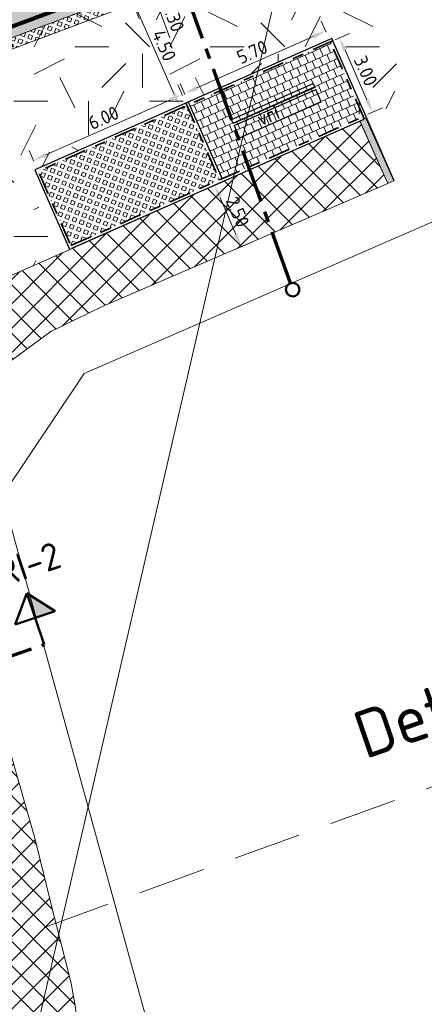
# Model space of a CAD drawing. Header units: metres. Extents: x 39929 to 50394, y 387420 to 399996.
# Tile 16 of 96: x 46678 to 46693, y 390895 to 390931. Entities that reach past the tile are written whole.
import ezdxf
from ezdxf.enums import TextEntityAlignment as Align

# ---------------------------------------------------------------- set-up
doc = ezdxf.new("R2010")
doc.units = ezdxf.units.M
for name, pattern in [('CENTER2', [28.575, 19.05, -3.175, 3.175, -3.175]), ('DASHED', [0.75, 0.5, -0.25]), ('VH-OPSLUITBAND-SO', [10, 4, -2, 2, -2]), ('VW-33_STREEP', [6, 3, -3]), ('XX-CENTER', [8, 5, -1, 1, -1]), ('ZZ-CENTER-SO', [8, 5, -1, 1, -1])]:
    doc.linetypes.add(name, pattern=pattern)
for name, color, linetype, lineweight in [('B-WE-GR-GRAS-A', 62, 'Continuous', 18), ('B-WE-VH-GESLOTENVERHARDING_ASFALT-G', 10, 'Continuous', 18), ('Detail_Kader_BLAD1', 7, 'DASHED', 18), ('N-WE-IE-MEUBILAIR-S', 7, 'Continuous', 25), ('N-WE-VH-HALFVERHARDING_GRASBETONSTEEN-A', 132, 'Continuous', 18), ('N-WE-VH-KANTOPSLUITING_OPSLUITBAND_100X200-G', 150, 'VH-OPSLUITBAND-SO', 35), ('N-WE-VH-KANTVERHARDING-SD', 7, 'Continuous', 25), ('N-WE-VH-OPENVERHARDING_TEGEL-A', 7, 'Continuous', 18), ('N-WE-VH-VERHARDING_ASFALT_FREESVAK-A', 41, 'Continuous', 35), ('N-WE-VH-VERHARDING_LIPLAS-A', 7, 'Continuous', 18), ('N-WE-VW-MARKERING_LANGS_STREEP_33_015-G', 7, 'VW-33_STREEP', 35), ('Topo', 7, 'Continuous', 18), ('X-XX-AL-DWARSPROFIEL-G', 7, 'CENTER2', 80), ('X-XX-AL-GRENS_WERK-G', 7, 'ZZ-WERKGRENS-SO', 18), ('X-XX-AL-T18', 10, 'Continuous', 18), ('X-XX-AL-T25', 7, 'Continuous', 25), ('X-XX-AL-T35', 7, 'Continuous', 35), ('X-XX-AL-T50', 7, 'Continuous', 50), ('X-XX-AL-TEKENBLAD_KADER_BLAD1-VIEWPORT-G', 1, 'Continuous', 18), ('X-XX-AL-VERWIJZING_DOORSNEDE-G', 7, 'ZZ-CENTER-SO', 18), ('X-XX-AL_500-M', 7, 'Continuous', 18)]:
    doc.layers.add(name, color=color, linetype=linetype, lineweight=lineweight)
doc.layers.add('N-WE-VH-VERHARDING_ASFALT-A', color=251, linetype='Continuous', lineweight=18, transparency=0.25)
doc.layers.add('N-WE-VH-VERHARDING_ASFALT_FIETSPAD-A', color=151, linetype='Continuous', lineweight=18, transparency=0.25)
doc.styles.add('NLCS-ISO', font='NLCS-ISO.ttf')
doc.styles.add('NLCS-ISO-ANNOTATIVE-T25', font='NLCS-ISO.ttf', dxfattribs={"height": 2.5})
doc.styles.add('NLCS-ISO-M200-T18', font='NLCS-ISO.ttf', dxfattribs={"height": 0.36})
doc.linetypes.add('ZZ-WERKGRENS-SO', pattern='A,2,-3,[137,NLCS.SHX,S=0.05,R=0,X=-0.55,Y=-0.675],-3,2', length=10)
doc.dimstyles.new('NLCS-ANNOTATIVE-T25-PIJL_l2_h1', dxfattribs={"dimtxt": 2.5, "dimasz": 2.5, "dimexe": 2, "dimexo": 2, "dimgap": 0.7, "dimtad": 1, "dimzin": 0, "dimdsep": 46, "dimtxsty": 'NLCS-ISO-ANNOTATIVE-T25', "dimcen": 0, "dimdle": 2, "dimclrd": 256, "dimclre": 256, "dimclrt": 256, "dimadec": 1, "dimazin": 0, "dimtfac": 1, "dimtofl": 0, "dimtmove": 1, "dimatfit": 0, "dimfxl": 2, "dimfxlon": 1, "dimtfillclr": 256, "dimtolj": 1, "dimtzin": 0, "dimlwd": 18, "dimlwe": 18, "dimarcsym": 0})
picture_1 = doc.add_image_def('image1.tif', size_in_pixel=(8000, 10000))

# ---------------------------------------------------------------- blocks, each defined once
blk = doc.blocks.new('dwpbol2')
at = {"layer": 'X-XX-AL-VERWIJZING_DOORSNEDE-G', "linetype": 'Continuous', "lineweight": 50}
blk.add_circle((-0.253, 0), 0.253, dxfattribs=at)
blk = doc.blocks.new('dwppijl2')
at = {"layer": 'X-XX-AL-DWARSPROFIEL-G', "linetype": 'Continuous'}
blk.add_hatch(color=256, dxfattribs=at).paths.add_polyline_path([(0.592, 0.792), (0, 0.792), (0, 1.517)])
at = {"layer": 'X-XX-AL-VERWIJZING_DOORSNEDE-G', "linetype": 'Continuous', "lineweight": 50, "flags": 128}
for points in [[(0, 1.517), (-0.592, 0.792)], [(0, 0), (0, 1.517)], [(0, 1.517), (0.592, 0.792)], [(0.592, 0.792), (-0.592, 0.792)]]:
    blk.add_lwpolyline(points, dxfattribs=at)
blk = doc.blocks.new('*U154')
at = {"layer": 'X-XX-AL-VERWIJZING_DOORSNEDE-G', "color": 7, "linetype": 'XX-CENTER', "lineweight": 70, "ltscale": 2, "extrusion": (0.940975, 0.338475, 0)}
blk.add_lwpolyline([(0, 0), (173.03, 0), (185.49, 0)], dxfattribs=at)
at = {"layer": 'X-XX-AL-T25', "color": 7, "linetype": 'Continuous', "lineweight": 25, "rotation": 109.7839794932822}
for name, p, xscale, yscale, zscale in [('dwppijl2', (-62.78, 174.54), 6.590000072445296, 6.590000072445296, 6.590000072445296), ('dwpbol2', (0, 0), 4.934092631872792, 4.934092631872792, 4.934092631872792)]:
    blk.add_blockref(name, p, dxfattribs=dict(at, xscale=xscale, yscale=yscale, zscale=zscale))
at = {"layer": 'X-XX-AL-T18', "style": 'NLCS-ISO'}
blk.add_attdef('777.07m.', (-1.11, -0.16), '', height=1.8, rotation=109.784, dxfattribs=at)
at = {"layer": 'X-XX-AL-T50', "style": 'NLCS-ISO'}
blk.add_attdef('77', text='', height=5, rotation=109.784, dxfattribs=at).set_placement((-76.9, 169.46), align=Align.MIDDLE_CENTER)
blk = doc.blocks.new('*U155')
at = {"layer": 'X-XX-AL-VERWIJZING_DOORSNEDE-G', "color": 7, "linetype": 'XX-CENTER', "lineweight": 70, "ltscale": 2, "extrusion": (0.319631, -0.947542, 0)}
blk.add_lwpolyline([(0, 0), (132.15, 0), (144.6, 0)], dxfattribs=at)
at = {"layer": 'X-XX-AL-T25', "color": 7, "linetype": 'Continuous', "lineweight": 25, "rotation": 18.64061790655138}
for name, p, xscale, yscale, zscale in [('dwppijl2', (137.02, 46.22), 6.590000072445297, 6.590000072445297, 6.590000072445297), ('dwpbol2', (0, 0), 4.934092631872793, 4.934092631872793, 4.934092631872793)]:
    blk.add_blockref(name, p, dxfattribs=dict(at, xscale=xscale, yscale=yscale, zscale=zscale))
at = {"layer": 'X-XX-AL-T18', "style": 'NLCS-ISO'}
blk.add_attdef('777.07m.', (-0.14, 1.11), '', height=1.8, rotation=18.6406, dxfattribs=at)
at = {"layer": 'X-XX-AL-T50', "style": 'NLCS-ISO'}
blk.add_attdef('77', text='', height=5, rotation=18.6406, dxfattribs=at).set_placement((132.22, 60.43), align=Align.MIDDLE_CENTER)
blk = doc.blocks.new('*D176')
at = {"layer": 'Defpoints', "color": 0, "transparency": 16777216}
for p in [(46681.922, 390932.253), (46682.024, 390931.976), (46682.024, 390931.976)]:
    blk.add_point(p, dxfattribs=at)
at = {"layer": 'X-XX-AL_500-M', "lineweight": 18, "transparency": 16777216}
for p, q in [((46681.747, 390932.721), (46681.573, 390933.19)), ((46681.922, 390932.253), (46682.296, 390932.392)), ((46681.922, 390932.253), (46682.024, 390931.976)), ((46681.973, 390932.114), (46683.027, 390931.638)), ((46682.024, 390931.976), (46682.399, 390932.116)), ((46683.027, 390931.638), (46683.508, 390930.345)), ((46682.199, 390931.507), (46682.373, 390931.039))]:
    blk.add_line(p, q, dxfattribs=at)
at = {"layer": 'X-XX-AL_500-M', "transparency": 16777216}
for points in [[(46681.825, 390932.75), (46681.669, 390932.692), (46681.922, 390932.253)], [(46682.277, 390931.537), (46682.12, 390931.478), (46682.024, 390931.976)]]:
    blk.add_solid(points, dxfattribs=at)
at = {"layer": 'X-XX-AL_500-M', "transparency": 16777216, "insert": (46683.633, 390931.127), "char_height": 0.5, "attachment_point": 5, "rotation": 290.3931, "style": 'NLCS-ISO-ANNOTATIVE-T25'}
blk.add_mtext('\\A1;0.30', dxfattribs=at)
blk = doc.blocks.new('*D216')
at = {"layer": 'Defpoints', "color": 0, "transparency": 16777216}
for p in [(46683.961, 390928.244), (46684.138, 390927.843), (46678.652, 390925.415)]:
    blk.add_point(p, dxfattribs=at)
at = {"layer": 'X-XX-AL_500-M', "lineweight": 18, "transparency": 16777216}
for p, q in [((46683.977, 390928.209), (46683.799, 390928.61)), ((46678.932, 390926.018), (46683.504, 390928.042)), ((46678.49, 390925.781), (46678.313, 390926.181))]:
    blk.add_line(p, q, dxfattribs=at)
at = {"layer": 'X-XX-AL_500-M', "transparency": 16777216}
for points in [[(46683.47, 390928.118), (46683.538, 390927.965), (46683.961, 390928.244)], [(46678.898, 390926.094), (46678.965, 390925.942), (46678.474, 390925.815)]]:
    blk.add_solid(points, dxfattribs=at)
at = {"layer": 'X-XX-AL_500-M', "transparency": 16777216, "insert": (46681.06, 390927.386), "char_height": 0.5, "attachment_point": 5, "rotation": 23.8746, "style": 'NLCS-ISO-ANNOTATIVE-T25'}
blk.add_mtext('\\A1;6.00', dxfattribs=at)
blk = doc.blocks.new('*D217')
at = {"layer": 'Defpoints', "color": 0, "transparency": 16777216}
for p in [(46689.244, 390930.102), (46690.989, 390927.593), (46690.457, 390927.358)]:
    blk.add_point(p, dxfattribs=at)
at = {"layer": 'X-XX-AL_500-M', "lineweight": 18, "transparency": 16777216}
for p, q in [((46689.61, 390930.263), (46690.142, 390930.499)), ((46689.978, 390929.88), (46690.787, 390928.05)), ((46690.823, 390927.52), (46691.355, 390927.755))]:
    blk.add_line(p, q, dxfattribs=at)
at = {"layer": 'X-XX-AL_500-M', "transparency": 16777216}
for points in [[(46690.054, 390929.913), (46689.902, 390929.846), (46689.776, 390930.337)], [(46690.863, 390928.084), (46690.711, 390928.017), (46690.989, 390927.593)]]:
    blk.add_solid(points, dxfattribs=at)
at = {"layer": 'X-XX-AL_500-M', "transparency": 16777216, "insert": (46690.739, 390929.123), "char_height": 0.5, "attachment_point": 5, "rotation": 293.8479, "style": 'NLCS-ISO-ANNOTATIVE-T25'}
blk.add_mtext('\\A1;3.00', dxfattribs=at)
blk = doc.blocks.new('*D218')
at = {"layer": 'Defpoints', "color": 0, "transparency": 16777216}
for p in [(46682.024, 390931.976), (46683.859, 390927.829), (46683.859, 390927.829)]:
    blk.add_point(p, dxfattribs=at)
at = {"layer": 'X-XX-AL_500-M', "lineweight": 18, "transparency": 16777216}
for p, q in [((46682.024, 390931.976), (46682.39, 390932.138)), ((46682.227, 390931.519), (46683.657, 390928.286)), ((46683.859, 390927.829), (46684.225, 390927.991))]:
    blk.add_line(p, q, dxfattribs=at)
at = {"layer": 'X-XX-AL_500-M', "transparency": 16777216}
for points in [[(46682.303, 390931.553), (46682.15, 390931.485), (46682.024, 390931.976)], [(46683.733, 390928.32), (46683.58, 390928.252), (46683.859, 390927.829)]]:
    blk.add_solid(points, dxfattribs=at)
at = {"layer": 'X-XX-AL_500-M', "transparency": 16777216, "insert": (46683.298, 390930.06), "char_height": 0.5, "attachment_point": 5, "rotation": 293.8628, "style": 'NLCS-ISO-ANNOTATIVE-T25'}
blk.add_mtext('\\A1;4.50', dxfattribs=at)
blk = doc.blocks.new('*D219')
at = {"layer": 'Defpoints', "color": 0, "transparency": 16777216}
for p in [(46685.166, 390924.894), (46686.141, 390922.628), (46686.141, 390922.628)]:
    blk.add_point(p, dxfattribs=at)
at = {"layer": 'X-XX-AL_500-M', "lineweight": 18, "transparency": 16777216}
for p, q in [((46685.166, 390924.894), (46685.533, 390925.052)), ((46685.364, 390924.434), (46685.944, 390923.087)), ((46686.141, 390922.628), (46686.509, 390922.786))]:
    blk.add_line(p, q, dxfattribs=at)
at = {"layer": 'X-XX-AL_500-M', "transparency": 16777216}
for points in [[(46685.44, 390924.467), (46685.287, 390924.401), (46685.166, 390924.894)], [(46686.02, 390923.12), (46685.867, 390923.054), (46686.141, 390922.628)]]:
    blk.add_solid(points, dxfattribs=at)
at = {"layer": 'X-XX-AL_500-M', "transparency": 16777216, "insert": (46686.012, 390923.915), "char_height": 0.5, "attachment_point": 5, "rotation": 293.2973, "style": 'NLCS-ISO-ANNOTATIVE-T25'}
blk.add_mtext('\\A1;2.50', dxfattribs=at)
blk = doc.blocks.new('*U289')
at = {"layer": 'N-WE-VH-VERHARDING_ASFALT_FREESVAK-A'}
h = blk.add_hatch(color=256, dxfattribs=at)
h.dxf.hatch_style = 1
h.paths.add_polyline_path([(0, 0), (-0.1394, 0.4881), (-0.0913, 0.5018), (0.0481, 0.0137)])
at = {"layer": 'B-WE-VH-GESLOTENVERHARDING_ASFALT-G', "ltscale": 0.5, "flags": 128}
blk.add_lwpolyline([(0, 0), (-0.1394, 0.4881), (-0.0913, 0.5018), (0.0481, 0.0137)], close=True, dxfattribs=at)
blk = doc.blocks.new('*D431')
at = {"layer": 'Defpoints', "color": 0, "transparency": 16777216}
for p in [(46689.259, 390930.589), (46689.437, 390930.187), (46684.23, 390927.883)]:
    blk.add_point(p, dxfattribs=at)
at = {"layer": 'X-XX-AL_500-M', "lineweight": 18, "transparency": 16777216}
for p, q in [((46689.275, 390930.553), (46689.097, 390930.955)), ((46684.509, 390928.488), (46688.802, 390930.386)), ((46684.068, 390928.249), (46683.89, 390928.651))]:
    blk.add_line(p, q, dxfattribs=at)
at = {"layer": 'X-XX-AL_500-M', "transparency": 16777216}
for points in [[(46688.768, 390930.463), (46688.835, 390930.31), (46689.259, 390930.589)], [(46684.476, 390928.564), (46684.543, 390928.411), (46684.052, 390928.285)]]:
    blk.add_solid(points, dxfattribs=at)
at = {"layer": 'X-XX-AL_500-M', "transparency": 16777216, "insert": (46686.547, 390929.815), "char_height": 0.5, "attachment_point": 5, "rotation": 23.8657, "style": 'NLCS-ISO-ANNOTATIVE-T25'}
blk.add_mtext('\\A1;5.70', dxfattribs=at)

msp = doc.modelspace()

# ---------------------------------------------------------------- hatches: boundary and pattern name
at = {"layer": 'B-WE-GR-GRAS-A'}
h = msp.add_hatch(dxfattribs=at)
h.set_pattern_fill('AGR-GRAS_02-SO', color=256, scale=0.5, style=0, pattern_type=2)
h.set_pattern_definition([(0, (0, 0), (5, 5), [1.25, -3.75]), (0, (2.75, 3), (5, 5), [1.25, -3.75]), (90, (0.5, 1.75), (-5, 5), [1.25, -3.75]), (90, (2.5, 3.5), (-5, 5), [1.25, -3.75]), (45, (1, 3.5), (0, 5), [1.25, -5.82106781]), (135, (2.75, 0), (-5, 0), [1.25, -5.82106781]), (26.5650512, (1.25, 1.5), (5, 2e-09), [1.25, -9.930339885]), (26.5650512, (3.5, 4), (5, 2e-09), [1.25, -9.930339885]), (63.4349488, (3.5, 0), (3e-10, 5), [1.25, -9.930339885]), (63.4349488, (1.25, 2.25), (3e-10, 5), [1.25, -9.930339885]), (63.4349488, (3, 1), (3e-10, 5), [1.25, -9.930339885]), (116.5650512, (0, 2.75), (-2e-09, 5), [1.25, -9.930339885]), (153.4349488, (1, 0.75), (-5, 3e-10), [1.25, -9.930339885])])
h.paths.add_polyline_path([(46692.429, 390928.121), (46689.495, 390934.754), (46681.179, 390931.662), (46675.751, 390929.644), (46674.882, 390929.106), (46676.225, 390924.487), (46676.581, 390921.096), (46679.443, 390922.376), (46678.137, 390925.298), (46689.294, 390930.233), (46690.6, 390927.312), (46692.418, 390928.146)])
at = {"layer": 'N-WE-VH-HALFVERHARDING_GRASBETONSTEEN-A'}
h = msp.add_hatch(dxfattribs=at)
h.set_pattern_fill('AVH-GRASBETONSTEEN_02-SO', color=256, scale=0.2, angle=114, style=0, pattern_type=2)
h.set_pattern_definition([(159, (46675.751, 390929.644), (-0.100343, -0.261403), [0.14, -0.14]), (249, (46675.751, 390929.644), (0.261403, -0.100343), [0.14, -0.14]), (159, (46675.70083, 390929.5133), (-0.100343, -0.261403), [0.14, -0.14]), (249, (46675.6203, 390929.69417), (0.261403, -0.100343), [0.14, -0.14])])
h.paths.add_polyline_path([(46682.406, 390931.692), (46682.267, 390932.066), (46675.751, 390929.644), (46675.896, 390929.256)])
h = msp.add_hatch(dxfattribs=at)
h.set_pattern_fill('AVH-GRASBETONSTEEN_02-SO', color=256, scale=0.2, angle=114, style=0, pattern_type=2)
h.set_pattern_definition([(159, (46678.6513, 390925.41593), (-0.100343, -0.261403), [0.14, -0.14]), (249, (46678.6513, 390925.41593), (0.261403, -0.100343), [0.14, -0.14]), (159, (46678.60114, 390925.28523), (-0.100343, -0.261403), [0.14, -0.14]), (249, (46678.5206, 390925.4661), (0.261403, -0.100343), [0.14, -0.14])])
h.paths.add_polyline_path([(46685.344, 390925.096), (46684.138, 390927.843), (46678.651, 390925.416), (46679.857, 390922.669)])
at = {"layer": 'N-WE-VH-OPENVERHARDING_TEGEL-A', "true_color": 0xffffff}
h = msp.add_hatch(dxfattribs=at)
h.set_pattern_fill('AVH-TEGEL_300X300_HALFST', angle=114, style=0, pattern_type=2)
h.set_pattern_definition([(114, (46686.08225, 390926.64872), (-0.259053, 0.213053), [0.3, -0.3]), (204, (46686.08225, 390926.64872), (0.122021, -0.274064), [])])
h.paths.add_polyline_path([(46689.437, 390930.187), (46684.23, 390927.884), (46685.435, 390925.137), (46690.649, 390927.423)])
at = {"layer": 'N-WE-VH-VERHARDING_ASFALT-A', "transparency": 33554508}
h = msp.add_hatch(color=256, dxfattribs=at)
h.dxf.hatch_style = 1
edge = h.paths.add_edge_path()
edge.add_line((46640.009, 390979.167), (46652.775, 390952.874))
edge.add_arc((46665.369, 390958.989), 14, 205.897, 234.5024)
edge.add_arc((46670.294, 390971.765), 27.474, 241.6313, 261.7562)
edge.add_line((46666.354, 390944.575), (46669.86, 390945.727))
edge.add_line((46669.86, 390945.727), (46732.639, 390968.309))
edge.add_line((46732.639, 390968.309), (46763.479, 390976.713))
edge.add_line((46763.479, 390976.713), (46775.145, 390980.663))
edge.add_line((46775.145, 390980.663), (46780.354, 390982.709))
edge.add_line((46780.354, 390982.709), (46784.613, 390972.71))
edge.add_line((46784.613, 390972.71), (46765.255, 390963.753))
edge.add_line((46765.255, 390963.753), (46746.903, 390956.395))
edge.add_line((46746.903, 390956.395), (46715.444, 390944.29))
edge.add_line((46715.444, 390944.29), (46699.886, 390938.608))
edge.add_line((46699.886, 390938.608), (46675.753, 390929.636))
edge.add_arc((46683.188, 390916.669), 14.947, 119.8254, 187.8535)
edge.add_line((46668.38, 390914.626), (46672.629, 390899.034))
edge.add_arc((46652.096, 390892.015), 21.7, 1.3846, 18.8739, ccw=False)
edge.add_arc((46684.948, 390893.325), 11.186, 184.027, 241.3513)
edge.add_line((46679.585, 390883.508), (46679.629, 390883.485))
edge.add_arc((46681.681, 390887.566), 4.569, 243.3023, 281.6317)
edge.add_line((46682.602, 390883.091), (46684.296, 390878.884))
edge.add_line((46684.296, 390878.884), (46679.838, 390876.834))
edge.add_line((46679.838, 390876.834), (46677.062, 390875.557))
edge.add_line((46677.062, 390875.557), (46676.301, 390875.184))
edge.add_line((46676.301, 390875.184), (46675.595, 390874.751))
edge.add_line((46675.595, 390874.751), (46674.137, 390873.695))
edge.add_line((46674.137, 390873.695), (46672.797, 390872.493))
edge.add_line((46672.797, 390872.493), (46671.589, 390871.159))
edge.add_line((46671.589, 390871.159), (46670.526, 390869.707))
edge.add_line((46670.526, 390869.707), (46669.62, 390868.152))
edge.add_line((46669.62, 390868.152), (46659.559, 390871.041))
edge.add_line((46659.559, 390871.041), (46659.935, 390876.443))
edge.add_line((46659.935, 390876.443), (46659.704, 390876.46))
edge.add_line((46659.704, 390876.46), (46662.563, 390877.798))
edge.add_line((46662.563, 390877.798), (46663.387, 390877.983))
edge.add_line((46663.387, 390877.983), (46663.521, 390881.237))
edge.add_arc((46634.854, 390883.437), 28.751, 355.6129, 383.175)
edge.add_line((46661.286, 390894.752), (46657.83, 390902.027))
edge.add_arc((46633.902, 390891.546), 26.123, 23.6561, 41.74)
edge.add_arc((46642.894, 390899.568), 14.073, 41.74, 107.8216)
edge.add_line((46638.587, 390912.965), (46625.657, 390908.292))
edge.add_line((46625.657, 390908.292), (46614.232, 390904.162))
edge.add_line((46614.232, 390904.162), (46590.937, 390895.741))
edge.add_line((46590.937, 390895.741), (46567.174, 390887.151))
edge.add_line((46567.174, 390887.151), (46562.205, 390885.564))
edge.add_line((46562.205, 390885.564), (46548.514, 390882.015))
edge.add_line((46548.514, 390882.015), (46533.294, 390878.236))
edge.add_line((46533.294, 390878.236), (46525.735, 390875.661))
edge.add_line((46525.735, 390875.661), (46518.548, 390873.071))
edge.add_line((46518.548, 390873.071), (46511.851, 390870.658))
edge.add_line((46511.851, 390870.658), (46508.163, 390880.93))
edge.add_line((46508.163, 390880.93), (46520.292, 390886.349))
edge.add_line((46520.292, 390886.349), (46530.245, 390890.846))
edge.add_line((46530.245, 390890.846), (46534.748, 390892.797))
edge.add_line((46534.748, 390892.797), (46540.286, 390894.921))
edge.add_line((46540.286, 390894.921), (46548.466, 390898.052))
edge.add_line((46548.466, 390898.052), (46555.572, 390900.76))
edge.add_line((46555.572, 390900.76), (46568.728, 390905.708))
edge.add_line((46568.728, 390905.708), (46583.657, 390911.236))
edge.add_line((46583.657, 390911.236), (46593.584, 390914.803))
edge.add_line((46593.584, 390914.803), (46605.755, 390919.177))
edge.add_line((46605.755, 390919.177), (46623.747, 390925.608))
edge.add_line((46623.747, 390925.608), (46630.396, 390927.96))
edge.add_arc((46625.393, 390942.102), 15, 289.4825, 380.3258)
edge.add_line((46639.459, 390947.312), (46636.131, 390956.295))
edge.add_line((46636.131, 390956.295), (46633.998, 390962.083))
edge.add_line((46633.998, 390962.083), (46633.528, 390963.737))
edge.add_line((46633.528, 390963.737), (46632.344, 390969.51))
edge.add_line((46632.344, 390969.51), (46631.159, 390975.283))
edge.add_line((46631.159, 390975.283), (46630.169, 390979.552))
edge.add_line((46630.169, 390979.552), (46629.708, 390981.788))
edge.add_line((46629.708, 390981.788), (46628.646, 390986.019))
edge.add_line((46628.646, 390986.019), (46627.759, 390988.673))
edge.add_line((46627.759, 390988.673), (46626.285, 390992.569))
edge.add_line((46626.285, 390992.569), (46624.917, 390995.588))
edge.add_line((46624.917, 390995.588), (46623.552, 390998.609))
edge.add_line((46623.552, 390998.609), (46622.037, 391001.704))
edge.add_line((46622.037, 391001.704), (46620.512, 391004.682))
edge.add_line((46620.512, 391004.682), (46627.099, 391008.054))
edge.add_line((46627.099, 391008.054), (46627.423, 391007.453))
edge.add_line((46627.423, 391007.453), (46628.552, 391005.248))
edge.add_line((46628.552, 391005.248), (46629.681, 391003.042))
edge.add_line((46629.681, 391003.042), (46630.185, 391001.791))
edge.add_line((46630.185, 391001.791), (46630.971, 391000.061))
edge.add_line((46630.971, 391000.061), (46631.879, 390998.064))
edge.add_line((46631.879, 390998.064), (46634, 390993.065))
edge.add_line((46634, 390993.065), (46634.955, 390990.63))
edge.add_line((46634.955, 390990.63), (46637.06, 390985.859))
edge.add_line((46637.06, 390985.859), (46640.009, 390979.167))
edge = h.paths.add_edge_path(flags=16)
edge.add_line((46672.738, 390935.707), (46735.944, 390958.441))
edge.add_line((46735.944, 390958.441), (46738.891, 390959.839))
edge.add_line((46738.891, 390959.839), (46761.478, 390970.558))
edge.add_line((46761.478, 390970.558), (46780.678, 390978.187))
edge.add_arc((46781.047, 390977.258), 1, -66.2699, 111.6698, ccw=False)
edge.add_line((46781.45, 390976.342), (46761.795, 390967.702))
edge.add_line((46761.795, 390967.702), (46743.348, 390960.19))
edge.add_line((46743.348, 390960.19), (46739.372, 390958.553))
edge.add_line((46739.372, 390958.553), (46736.816, 390957.501))
edge.add_line((46736.816, 390957.501), (46713.021, 390948.201))
edge.add_line((46713.021, 390948.201), (46689.095, 390939.311))
edge.add_line((46689.095, 390939.311), (46673.407, 390933.791))
edge.add_line((46673.407, 390933.791), (46672.738, 390935.707))
edge = h.paths.add_edge_path(flags=16)
edge.add_line((46660.574, 390915.309), (46659.873, 390917.385))
edge.add_arc((46645.66, 390912.591), 15, 18.6406, 28.8344)
edge.add_arc((46658.336, 390919.569), 0.53, 28.8344, 180.5974)
edge.add_arc((46672.805, 390919.72), 15, 180.5974, 198.6406)
edge.add_line((46658.592, 390914.926), (46658.679, 390914.669))
edge.add_line((46658.679, 390914.669), (46660.574, 390915.309))
edge = h.paths.add_edge_path(flags=16)
edge.add_line((46663.771, 390899.574), (46659.637, 390911.827))
edge.add_line((46659.637, 390911.827), (46661.533, 390912.466))
edge.add_line((46661.533, 390912.466), (46665.666, 390900.213))
edge.add_arc((46664.718, 390899.894), 1, -161.3594, 18.6406, ccw=False)
edge = h.paths.add_edge_path(flags=16)
edge.add_line((46538.59, 390884.949), (46551.178, 390890.807))
edge.add_line((46551.178, 390890.807), (46564.485, 390897))
edge.add_line((46564.485, 390897), (46580.775, 390903.028))
edge.add_line((46580.775, 390903.028), (46587.093, 390905.297))
edge.add_line((46587.093, 390905.297), (46602.764, 390910.924))
edge.add_line((46602.764, 390910.924), (46634.988, 390922.378))
edge.add_line((46634.988, 390922.378), (46636.782, 390923.089))
edge.add_line((46636.782, 390923.089), (46636.078, 390925.106))
edge.add_line((46636.078, 390925.106), (46633.833, 390924.309))
edge.add_line((46633.833, 390924.309), (46602.664, 390913.245))
edge.add_line((46602.664, 390913.245), (46578.467, 390904.339))
edge.add_line((46578.467, 390904.339), (46555.028, 390895.586))
edge.add_line((46555.028, 390895.586), (46550.115, 390893.648))
edge.add_line((46550.115, 390893.648), (46535.899, 390888.039))
edge.add_line((46535.899, 390888.039), (46532.433, 390886.671))
edge.add_line((46532.433, 390886.671), (46511.853, 390877.679))
edge.add_arc((46512.253, 390876.762), 1, 113.603, 201.8072)
edge.add_line((46511.325, 390876.391), (46511.401, 390876.2))
edge.add_arc((46512.329, 390876.572), 1, 201.8072, 289.7728)
edge.add_line((46512.668, 390875.63), (46538.59, 390884.949))
edge = h.paths.add_edge_path(flags=16)
edge.add_line((46641.8, 390924.951), (46639.161, 390923.97))
edge.add_line((46639.161, 390923.97), (46638.467, 390925.846))
edge.add_line((46638.467, 390925.846), (46641.109, 390926.828))
edge.add_line((46641.109, 390926.828), (46641.109, 390926.828))
edge.add_arc((46641.455, 390925.89), 1, -69.7949, 110.2051, ccw=False)
edge = h.paths.add_edge_path(flags=16)
edge.add_line((46648.333, 390941.514), (46651.143, 390942.535))
edge.add_arc((46636.564, 390939.008), 15, -0.4235, 13.6008, ccw=False)
edge.add_arc((46650.563, 390938.904), 1, 210.183, 359.5765, ccw=False)
edge.add_arc((46662.665, 390945.943), 15, 197.7578, 210.183, ccw=False)
edge.add_line((46648.38, 390941.368), (46648.333, 390941.514))
edge = h.paths.add_edge_path(flags=16)
edge.add_arc((46645.928, 390952.222), 0.74, 26.3764, 36.9048, ccw=False)
edge = h.paths.add_edge_path(flags=16)
edge.add_line((46671.044, 390932.976), (46669.692, 390932.503))
edge.add_line((46669.692, 390932.503), (46669.692, 390932.503))
edge.add_arc((46669.363, 390933.447), 1, 109.2613, 289.2613, ccw=False)
edge.add_line((46669.033, 390934.391), (46670.384, 390934.864))
edge.add_line((46670.384, 390934.864), (46671.044, 390932.976))
at = {"layer": 'N-WE-VH-VERHARDING_ASFALT_FIETSPAD-A', "transparency": 33554508}
h = msp.add_hatch(dxfattribs=at)
h.set_pattern_fill('ANSI37', color=256, scale=0.2)
edge = h.paths.add_edge_path()
edge.add_arc((46683.185, 390916.676), 14.947, 173.5544, 187.3003)
edge.add_line((46668.359, 390914.777), (46669.974, 390915.619))
edge.add_arc((46670.386, 390913.967), 1.702, 26.5531, 104.0109, ccw=False)
edge.add_line((46671.909, 390914.728), (46672.814, 390912.545))
edge.add_line((46672.814, 390912.545), (46673.695, 390909.072))
edge.add_line((46673.695, 390909.072), (46675.511, 390902.513))
edge.add_line((46675.511, 390902.513), (46676.712, 390897.789))
edge.add_line((46676.712, 390897.789), (46677.102, 390896.163))
edge.add_arc((46644.867, 390889.329), 32.952, 0.6428, 11.971, ccw=False)
edge.add_line((46677.817, 390889.698), (46677.703, 390886.924))
edge.add_line((46677.703, 390886.924), (46677.344, 390885.126))
edge.add_arc((46684.069, 390892.222), 9.776, 226.5405, 247.1283)
edge.add_line((46680.269, 390883.215), (46680.17, 390883.969))
edge.add_line((46680.17, 390883.969), (46680.316, 390891.71))
edge.add_arc((46656.061, 390890.645), 24.279, 2.513, 11.6455)
edge.add_line((46679.84, 390895.546), (46679.164, 390898.195))
edge.add_line((46679.164, 390898.195), (46678.523, 390900.799))
edge.add_line((46678.523, 390900.799), (46677.466, 390904.502))
edge.add_line((46677.466, 390904.502), (46676.524, 390908.15))
edge.add_line((46676.524, 390908.15), (46675.709, 390911.191))
edge.add_line((46675.709, 390911.191), (46674.894, 390914.232))
edge.add_line((46674.894, 390914.232), (46675.302, 390915.988))
edge.add_line((46675.302, 390915.988), (46676.202, 390917.088))
edge.add_line((46676.202, 390917.088), (46677.487, 390918.31))
edge.add_line((46677.487, 390918.31), (46679.119, 390919.497))
edge.add_line((46679.119, 390919.497), (46680.986, 390920.408))
edge.add_line((46680.986, 390920.408), (46691.555, 390924.959))
edge.add_line((46691.555, 390924.959), (46690.526, 390927.265))
edge.add_line((46690.526, 390927.265), (46676.581, 390921.096))
edge.add_line((46676.581, 390921.096), (46676.455, 390922.526))
edge.add_line((46676.455, 390922.526), (46676.225, 390924.487))
edge.add_line((46676.225, 390924.487), (46675.484, 390927.137))
edge.add_line((46675.484, 390927.137), (46674.882, 390929.106))
edge.add_arc((46683.185, 390916.676), 14.947, 123.7437, 134.2832)
edge.add_line((46672.749, 390927.377), (46673.184, 390926.257))
edge.add_arc((46666.391, 390923.783), 7.23, -3.3885, 20.0081, ccw=False)
edge.add_line((46673.608, 390923.356), (46673.1, 390921.596))
edge.add_line((46673.1, 390921.596), (46672.337, 390920.297))
edge.add_line((46672.337, 390920.297), (46669.042, 390918.467))
edge.add_line((46669.042, 390918.467), (46668.332, 390918.354))
at = {"layer": 'X-XX-AL-TEKENBLAD_KADER_BLAD1-VIEWPORT-G'}
h = msp.add_hatch(dxfattribs=at)
h.set_pattern_fill('ANSI31', color=256, scale=10, angle=32)
h.paths.add_polyline_path([(46522.062, 390772.83), (46842.784, 390889.056), (46773.528, 391080.164), (46452.807, 390963.939)])

# ---------------------------------------------------------------- linework, layer by layer
at = {"layer": 'B-WE-VH-GESLOTENVERHARDING_ASFALT-G', "flags": 128}
for points in [[(46715.441, 390944.298), (46699.884, 390938.616), (46675.751, 390929.644), (46675.751, 390929.644, 0.305865), (46668.378, 390914.634), (46672.627, 390899.042, -0.07646), (46673.787, 390892.547, 0.255474), (46679.583, 390883.516), (46679.626, 390883.492, 0.168821), (46682.6, 390883.099), (46684.294, 390878.892), (46679.835, 390876.841), (46677.06, 390875.565), (46676.299, 390875.192), (46675.593, 390874.759), (46674.135, 390873.703), (46672.795, 390872.501)], [(46680.316, 390891.71, 0.039869), (46679.84, 390895.546), (46679.164, 390898.195), (46678.523, 390900.799), (46677.466, 390904.502)]]:
    msp.add_lwpolyline(points, format="xyb", dxfattribs=at)
msp.add_lwpolyline([(46677.487, 390918.31), (46679.119, 390919.497), (46680.986, 390920.408), (46691.555, 390924.959), (46690.526, 390927.265), (46676.581, 390921.096)], dxfattribs=at)
at = {"layer": 'Detail_Kader_BLAD1', "ltscale": 5}
msp.add_lwpolyline([(46603.304, 390948.294), (46680.861, 390976.4), (46705.901, 390907.301), (46628.345, 390879.195)], close=True, dxfattribs=at)
at = {"layer": 'N-WE-IE-MEUBILAIR-S', "flags": 128}
msp.add_lwpolyline([(46685.785, 390927.326), (46688.798, 390928.651), (46688.863, 390928.505), (46685.849, 390927.18)], close=True, dxfattribs=at)
for points in [[(46685.881, 390927.107), (46688.897, 390928.43)], [(46689.098, 390927.972), (46688.897, 390928.43)], [(46686.082, 390926.649), (46689.098, 390927.972)], [(46685.881, 390927.107), (46686.082, 390926.649)]]:
    msp.add_lwpolyline(points, dxfattribs=at)
at = {"layer": 'N-WE-VH-HALFVERHARDING_GRASBETONSTEEN-A'}
msp.add_lwpolyline([(46682.406, 390931.692), (46682.267, 390932.066), (46675.751, 390929.644), (46675.896, 390929.256)], close=True, dxfattribs=at)
at = {"layer": 'N-WE-VH-KANTOPSLUITING_OPSLUITBAND_100X200-G', "ltscale": 0.2, "flags": 128}
for points in [[(46689.528, 390930.227), (46678.651, 390925.416), (46679.896, 390922.579)], [(46690.681, 390927.351), (46689.437, 390930.187)], [(46684.098, 390927.935), (46685.344, 390925.096)], [(46685.344, 390925.096), (46690.649, 390927.423)], [(46679.857, 390922.669), (46685.344, 390925.096)]]:
    msp.add_lwpolyline(points, dxfattribs=at)
at = {"layer": 'N-WE-VH-KANTVERHARDING-SD', "flags": 128}
for points in [[(46691.793, 390925.065), (46689.488, 390930.319), (46678.52, 390925.467), (46679.805, 390922.538)], [(46684.19, 390927.975), (46685.435, 390925.136)], [(46685.384, 390925.005), (46690.689, 390927.332)], [(46679.897, 390922.577), (46685.384, 390925.005)]]:
    msp.add_lwpolyline(points, dxfattribs=at)
at = {"layer": 'N-WE-VW-MARKERING_LANGS_STREEP_33_015-G', "const_width": 0.15, "flags": 128}
msp.add_lwpolyline([(46785.372, 390973.482), (46765.104, 390964.105), (46746.764, 390956.752), (46715.31, 390944.649), (46699.754, 390938.967), (46675.564, 390929.969, 0.002553), (46675.429, 390929.891, 0.002553)], format="xyb", dxfattribs=at)
at = {"layer": 'X-XX-AL-GRENS_WERK-G', "ltscale": 0.5, "flags": 128}
msp.add_lwpolyline([(46618.29, 391005.641), (46627.11, 391010.219), (46633.809, 390996.696), (46650.853, 390968.591), (46658.022, 390956.288), (46668.537, 390953.108), (46712.648, 390968.708), (46749.469, 390981.984), (46777.537, 390992.328), (46787.297, 390972.231), (46761.984, 390960.192), (46702.655, 390937.16), (46692.733, 390933.514), (46695.955, 390924.739), (46680.346, 390917.944), (46677.335, 390913.451), (46682.635, 390894.153), (46683.101, 390888.049), (46687.088, 390877.316), (46678.141, 390873.882), (46670.507, 390865.653), (46657.236, 390868.79), (46658.169, 390878.073), (46657.448, 390884.771), (46649.303, 390902.624), (46640.951, 390905.718), (46569.908, 390880.409), (46568, 390886.64), (46562.767, 390884.855), (46531.561, 390876.038), (46509.708, 390868.361), (46505.341, 390881.629), (46541.169, 390897.187), (46629.255, 390929.463), (46625.904, 390938.331), (46629.727, 390939.825), (46631.932, 390950.042), (46628.286, 390967.562), (46626.929, 390976.252), (46623.665, 390997.118), (46618.29, 391005.641)], dxfattribs=at)

# ---------------------------------------------------------------- block references
at = {"layer": 'N-WE-VH-VERHARDING_LIPLAS-A', "xscale": 5, "yscale": 5, "zscale": 5, "rotation": 8.110558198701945}
msp.add_blockref('*U289', (46691.555, 390924.959), dxfattribs=at)
at = {"layer": 'X-XX-AL-T18'}
ref = msp.add_blockref('*U154', (46687.961, 390921.281), dxfattribs=dict(at, xscale=0.2, yscale=0.2, zscale=0.2))
ref.add_attrib('77', 'PRI-1', dxfattribs={"layer": 'X-XX-AL-T50', "height": 1, "rotation": 109.784, "style": 'NLCS-ISO'}).set_placement((46672.581, 390955.173), align=Align.MIDDLE_CENTER)
ref = msp.add_blockref('*U155', (46651.463, 390898.697), dxfattribs=dict(at, xscale=0.2, yscale=0.2, zscale=0.2))
ref.add_attrib('77', 'PRI-2', dxfattribs={"layer": 'X-XX-AL-T50', "height": 1, "rotation": 18.6406, "style": 'NLCS-ISO'}).set_placement((46677.907, 390910.784), align=Align.MIDDLE_CENTER)

# ---------------------------------------------------------------- texts
at = {"layer": 'N-WE-IE-MEUBILAIR-S', "style": 'NLCS-ISO'}
msp.add_text('vri', height=0.5361, rotation=23.2898, dxfattribs=at).set_placement((46687.136, 390927.469), align=Align.MIDDLE_CENTER)
at = {"layer": 'X-XX-AL-T35', "color": 7, "insert": (46690.142, 390905.359), "char_height": 1.75, "attachment_point": 1, "rotation": 19.0531, "style": 'NLCS-ISO-M200-T18'}
msp.add_mtext_dynamic_manual_height_columns('Detail 1:200', width=14.63663, gutter_width=1.8, heights=[0], dxfattribs=at)

# ---------------------------------------------------------------- dimensions: what is measured, and where the dimension line sits
at = {"layer": 'X-XX-AL_500-M'}
for base, p1, p2, angle, override, picture, middle in [((46682.0243, 390931.9762), (46681.9215, 390932.2526), (46682.0243, 390931.9762), 290.3931, {"dimrnd": 0.1}, '*D176', (46683.0759, 390931.507)), ((46689.259, 390930.589), (46684.23, 390927.883), (46689.437, 390930.187), 23.8657, {"dimrnd": 0.1, "dimtmove": 2}, '*D431', (46686.704, 390929.458)), ((46683.961, 390928.244), (46678.652, 390925.415), (46684.138, 390927.843), 23.8746, {"dimrnd": 0.1, "dimtmove": 2}, '*D216', (46681.218, 390927.03))]:
    dim = msp.add_linear_dim(base=base, p1=p1, p2=p2, angle=angle, dimstyle='NLCS-ANNOTATIVE-T25-PIJL_l2_h1', override=override, dxfattribs=at)
    dim.commit()
    dim.dimension.update_dxf_attribs({"geometry": picture, "text_midpoint": middle, "dimtype": 161})
for p1, p2, distance, picture, middle in [((46682.024, 390931.976), (46683.859, 390927.829), 0, '*D218', (46683.298, 390930.06)), ((46689.244, 390930.102), (46690.457, 390927.358), 0.582, '*D217', (46690.739, 390929.123)), ((46685.166, 390924.894), (46686.141, 390922.628), 0, '*D219', (46686.012, 390923.915))]:
    dim = msp.add_aligned_dim(p1=p1, p2=p2, distance=distance, dimstyle='NLCS-ANNOTATIVE-T25-PIJL_l2_h1', override={"dimrnd": 0.1}, dxfattribs=at)
    dim.commit()
    dim.dimension.update_dxf_attribs({"geometry": picture, "text_midpoint": middle})

# ---------------------------------------------------------------- pictures from other files: only their frames are drawn
at = {"layer": 'Topo'}
image = msp.add_image(picture_1, insert=(40047.863, 387419.719), size_in_units=(9985.024, 12481.28), rotation=0.5470194, dxfattribs=dict(at, brightness=90, contrast=40))
image.dxf.flags = 7

doc.saveas('drawing.dxf')
